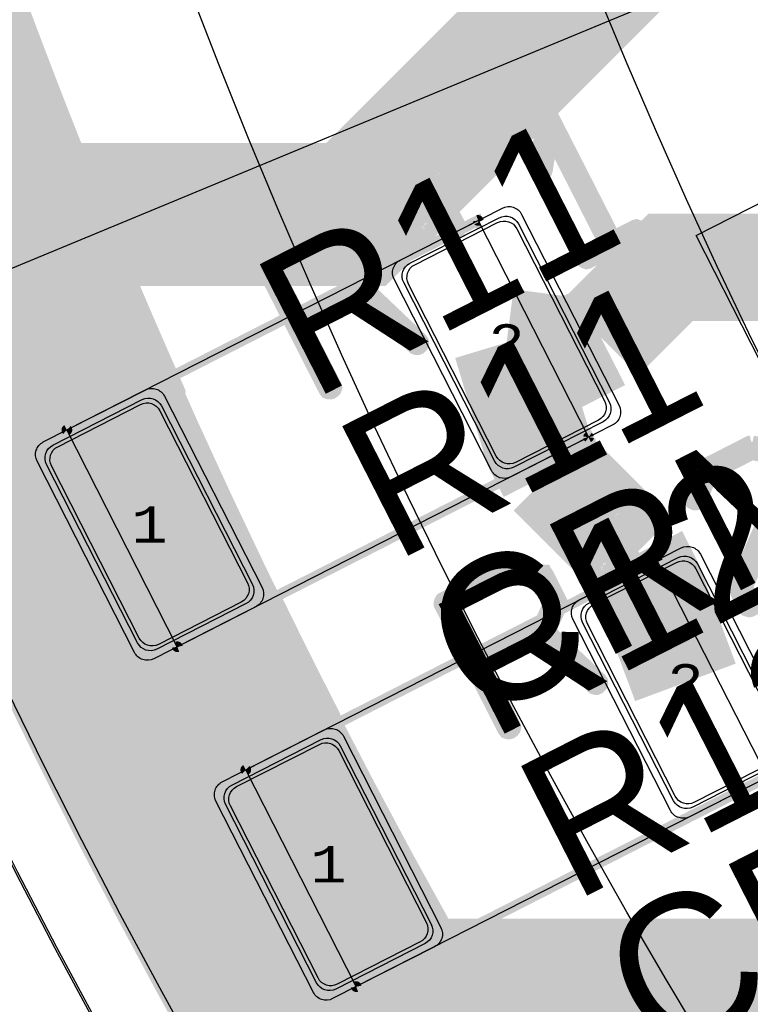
# Model space of a CAD drawing. Extents: x -125 to 125, y -186 to 125.
# Tile 15 of 112: x -87 to -77, y -46 to -32. Entities that reach past the tile are written whole.
import ezdxf
from ezdxf.enums import TextEntityAlignment as Align

# ---------------------------------------------------------------- set-up
doc = ezdxf.new("R2010")
doc.units = 0
doc.header["$MEASUREMENT"] = 0
for name, color, linetype in [('ASSEMBLY_OUTLINES_BTM', 191, 'CONTINUOUS'), ('ASSEMBLY_OUTLINES_TOP', 102, 'CONTINUOUS'), ('ASSEMBLY_PART_NUMBERS_TOP', 102, 'CONTINUOUS'), ('ASSEMBLY_REF_DES_TOP', 102, 'CONTINUOUS'), ('BOARD_OUTLINE', 10, 'CONTINUOUS'), ('GENERATED_SILKSCREEN_TOP', 140, 'CONTINUOUS'), ('MANUFACTURING_OUTLINES', 10, 'CONTINUOUS'), ('PART_PADS_SMD_TOP', 150, 'CONTINUOUS'), ('PIN_NUMBERS_BTM', 8, 'CONTINUOUS'), ('PIN_NUMBERS_TOP', 8, 'CONTINUOUS'), ('PLACEMENT_OUTLINES_TOP', 130, 'CONTINUOUS'), ('PLANE_DATA_LAYER_BOTTOM', 230, 'CONTINUOUS'), ('PLANE_DATA_LAYER_TOP', 150, 'CONTINUOUS'), ('PLANE_SHAPES_LAYER_BOTTOM', 230, 'CONTINUOUS'), ('PLANE_SHAPES_LAYER_TOP', 150, 'CONTINUOUS'), ('ROUTE_BORDER', 151, 'CONTINUOUS'), ('SILKSCREEN_OUTLINES_TOP', 150, 'CONTINUOUS'), ('SILKSCREEN_REF_DES_TOP', 150, 'CONTINUOUS'), ('SOLDERMASK_PADS_TOP', 180, 'CONTINUOUS'), ('SOLDERPASTE_PADS_TOP', 180, 'CONTINUOUS'), ('TRACES_LAYER_BOTTOM', 230, 'CONTINUOUS'), ('TRACES_LAYER_TOP', 150, 'CONTINUOUS')]:
    doc.layers.add(name, color=color, linetype=linetype)
doc.styles.add('COURIER_NEW', font='cour.ttf')
doc.styles.add('VERIBEST_GERBER_0', font='txt')

msp = doc.modelspace()

# ---------------------------------------------------------------- hatches: boundary and pattern name
at = {"layer": 'PLANE_DATA_LAYER_BOTTOM'}
h = msp.add_hatch(color=256, dxfattribs=at)
h.paths.add_polyline_path([(-96.5, 0, -1), (96.5, 0, -1)], flags=0)
h.paths.add_polyline_path([(-92.5, 0, -1), (92.5, 0, -1)], flags=0)
at = {"layer": 'PLANE_DATA_LAYER_TOP'}
h = msp.add_hatch(color=256, dxfattribs=at)
h.paths.add_polyline_path([(96.500626, 0.347726, -0.000900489), (96.5, 0.000138), (96.5, -0.695031), (96.499998, -0.69558, -0.003602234), (96.479959, -2.08588, -0.003602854), (96.439883, -3.475986, -0.003602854), (96.379778, -4.86537, -0.003602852), (96.299658, -6.253743, -0.003602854), (96.199539, -7.640818, -0.003602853), (96.079443, -9.026306, -0.003602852), (95.939393, -10.409919, -0.003602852), (95.779419, -11.79137, -0.003602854), (95.599554, -13.170373, -0.003602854), (95.399836, -14.546641, -0.003602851), (95.180306, -15.919887, -0.007205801), (94.681997, -18.656178, -0.003602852), (94.403321, -20.018653, -0.003602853), (94.10504, -21.376971, -0.003602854), (93.787216, -22.73085, -0.003602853), (93.449915, -24.080008, -0.003602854), (93.093207, -25.424166, -0.003602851), (92.717167, -26.763043, -0.003602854), (92.321871, -28.096363, -0.010808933), (91.021296, -32.060211, -0.003602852), (90.549842, -33.368542, -0.0072058), (89.550621, -35.964145, -0.003602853), (89.023062, -37.250878, -0.003602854), (88.477015, -38.529875, -0.003602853), (87.912594, -39.80087, -0.003602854), (87.329916, -41.0636, -0.003602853), (86.729102, -42.317802, -0.003602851), (86.110277, -43.563215, -0.007205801), (84.81911, -46.026645, -0.003602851), (84.147037, -47.244149, -0.007205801), (82.750609, -49.649474, -0.003602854), (82.026543, -50.836794, -0.003602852), (81.285444, -52.013557, -0.003602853), (80.527463, -53.179518, -0.003602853), (79.752759, -54.334435, -0.003602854), (78.961493, -55.478069, -0.003602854), (78.153828, -56.610181, -0.003602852), (77.329934, -57.730537, -0.003602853), (76.489979, -58.838903, -0.007205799), (74.762594, -61.018751, -0.003602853), (73.875522, -62.08978, -0.003602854), (72.973107, -63.147914, -0.003602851), (72.055539, -64.192934, -0.003602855), (71.123006, -65.224624, -0.007205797), (69.213826, -67.247153, -0.003602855), (68.237576, -68.237576, -0.003602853), (67.247154, -69.213826, -0.003602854), (66.242767, -70.175703, -0.003602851), (65.224624, -71.123006, -0.003602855), (64.192934, -72.055539, -0.003602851), (63.147914, -72.973107, -0.003602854), (62.08978, -73.875522, -0.003602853), (61.018751, -74.762594, -0.007205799), (58.838903, -76.489979, -0.003602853), (57.730537, -77.329934, -0.003602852), (56.610181, -78.153828, -0.003602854), (55.478069, -78.961493, -0.003602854), (54.334435, -79.752759, -0.003602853), (53.179518, -80.527463, -0.003602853), (52.013557, -81.285444, -0.003602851), (50.836794, -82.026542, -0.003602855), (49.649474, -82.750609, -0.007205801), (47.244149, -84.147037, -0.003602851), (46.026645, -84.81911, -0.007205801), (43.563215, -86.110277, -0.003602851), (42.317802, -86.729102, -0.003602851), (41.063601, -87.329916, -0.003602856), (39.80087, -87.912594, -0.003602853), (38.529875, -88.477015, -0.003602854), (37.250878, -89.023062, -0.003602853), (35.964145, -89.550621, -0.0072058), (33.368542, -90.549842, -0.003602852), (32.060211, -91.021296, -0.010808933), (28.096363, -92.321871, -0.003602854), (26.763043, -92.717167, -0.003602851), (25.424166, -93.093207, -0.003602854), (24.080008, -93.449915, -0.003602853), (22.73085, -93.787216, -0.003602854), (21.376971, -94.10504, -0.003602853), (20.018653, -94.403321, -0.003602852), (18.656178, -94.681997, -0.007205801), (15.919887, -95.180306, -0.003602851), (14.546641, -95.399836, -0.003602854), (13.170373, -95.599554, -0.003602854), (11.79137, -95.779419, -0.003602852), (10.409919, -95.939393, -0.003602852), (9.026306, -96.079443, -0.003602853), (7.640818, -96.199539, -0.003602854), (6.253743, -96.299658, -0.003602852), (4.86537, -96.379778, -0.003602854), (3.475986, -96.439883, -0.003602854), (2.08588, -96.479959, -0.010808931), (-2.08588, -96.479959, -0.003602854), (-3.475986, -96.439883, -0.003602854), (-4.86537, -96.379778, -0.003602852), (-6.253743, -96.299658, -0.003602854), (-7.640818, -96.199539, -0.003602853), (-9.026306, -96.079443, -0.003602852), (-10.409919, -95.939393, -0.003602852), (-11.79137, -95.779419, -0.003602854), (-13.170373, -95.599554, -0.003602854), (-14.546641, -95.399836, -0.003602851), (-15.919887, -95.180306, -0.007205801), (-18.656178, -94.681997, -0.003602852), (-20.018653, -94.403321, -0.003602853), (-21.376971, -94.10504, -0.003602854), (-22.73085, -93.787216, -0.003602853), (-24.080008, -93.449915, -0.003602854), (-25.424166, -93.093207, -0.003602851), (-26.763043, -92.717167, -0.003602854), (-28.096363, -92.321871, -0.010808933), (-32.060211, -91.021296, -0.003602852), (-33.368542, -90.549842, -0.0072058), (-35.964145, -89.550621, -0.003602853), (-37.250878, -89.023062, -0.003602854), (-38.529875, -88.477015, -0.003602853), (-39.80087, -87.912594, -0.003602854), (-41.0636, -87.329916, -0.003602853), (-42.317802, -86.729102, -0.003602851), (-43.563215, -86.110277, -0.007205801), (-46.026645, -84.81911, -0.003602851), (-47.244149, -84.147037, -0.007205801), (-49.649474, -82.750609, -0.003602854), (-50.836794, -82.026543, -0.003602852), (-52.013557, -81.285444, -0.003602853), (-53.179518, -80.527463, -0.003602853), (-54.334435, -79.752759, -0.003602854), (-55.478069, -78.961493, -0.003602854), (-56.610181, -78.153828, -0.003602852), (-57.730537, -77.329934, -0.003602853), (-58.838903, -76.489979, -0.007205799), (-61.018751, -74.762594, -0.003602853), (-62.08978, -73.875522, -0.003602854), (-63.147914, -72.973107, -0.003602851), (-64.192934, -72.055539, -0.003602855), (-65.224624, -71.123006, -0.007205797), (-67.247153, -69.213826, -0.003602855), (-68.237576, -68.237576, -0.003602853), (-69.213826, -67.247154, -0.003602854), (-70.175703, -66.242767, -0.003602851), (-71.123006, -65.224624, -0.003602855), (-72.055539, -64.192934, -0.003602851), (-72.973107, -63.147914, -0.003602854), (-73.875522, -62.08978, -0.003602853), (-74.762594, -61.018751, -0.007205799), (-76.489979, -58.838903, -0.003602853), (-77.329934, -57.730537, -0.003602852), (-78.153828, -56.610181, -0.003602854), (-78.961493, -55.478069, -0.003602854), (-79.752759, -54.334435, -0.003602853), (-80.527463, -53.179518, -0.003602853), (-81.285444, -52.013557, -0.003602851), (-82.026542, -50.836794, -0.003602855), (-82.750609, -49.649474, -0.007205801), (-84.147037, -47.244149, -0.003602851), (-84.81911, -46.026645, -0.007205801), (-86.110277, -43.563215, -0.003602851), (-86.729102, -42.317802, -0.003602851), (-87.329916, -41.063601, -0.003602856), (-87.912594, -39.80087, -0.003602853), (-88.477015, -38.529875, -0.003602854), (-89.023062, -37.250878, -0.003602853), (-89.550621, -35.964145, -0.0072058), (-90.549842, -33.368542, -0.003602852), (-91.021296, -32.060211, -0.010808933), (-92.321871, -28.096363, -0.003602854), (-92.717167, -26.763043, -0.003602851), (-93.093207, -25.424166, -0.003602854), (-93.449915, -24.080008, -0.003602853), (-93.787216, -22.73085, -0.003602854), (-94.10504, -21.376971, -0.003602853), (-94.403321, -20.018653, -0.003602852), (-94.681997, -18.656178, -0.007205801), (-95.180306, -15.919887, -0.003602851), (-95.399836, -14.546641, -0.003602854), (-95.599554, -13.170373, -0.003602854), (-95.779419, -11.79137, -0.003602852), (-95.939393, -10.409919, -0.003602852), (-96.079443, -9.026306, -0.003602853), (-96.199539, -7.640818, -0.003602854), (-96.299658, -6.253743, -0.003602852), (-96.379778, -4.86537, -0.003602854), (-96.439883, -3.475986, -0.003602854), (-96.479959, -2.08588, -0.003602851), (-96.5, -0.695342, -0.001801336), (-96.502505, -0.000033), (-96.502505, 0.000033, -0.001801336), (-96.5, 0.695342, -0.003602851), (-96.479959, 2.08588, -0.003602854), (-96.439883, 3.475986, -0.003602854), (-96.379778, 4.86537, -0.003602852), (-96.299658, 6.253743, -0.003602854), (-96.199539, 7.640818, -0.003602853), (-96.079443, 9.026306, -0.003602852), (-95.939393, 10.409919, -0.003602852), (-95.779419, 11.79137, -0.003602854), (-95.599554, 13.170373, -0.003602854), (-95.399836, 14.546641, -0.003602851), (-95.180306, 15.919887, -0.007205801), (-94.681997, 18.656178, -0.003016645), (-94.45, 19.797247, -0.0005862), (-94.403321, 20.018653, -0.003602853), (-94.10504, 21.376971, -0.003602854), (-93.787216, 22.73085, -0.003602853), (-93.449915, 24.080008, -0.003602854), (-93.093207, 25.424166, -0.003602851), (-92.717167, 26.763043, -0.003602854), (-92.321871, 28.096363, -0.010808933), (-91.021296, 32.060211, -0.003602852), (-90.549842, 33.368542, -0.003602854), (-90.059583, 34.669944, -0.000659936), (-89.967752, 34.907551, -0.002942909), (-89.550621, 35.964145, -0.003602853), (-89.023062, 37.250878, -0.003602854), (-88.477015, 38.529875, -0.003602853), (-87.912594, 39.80087, -0.003602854), (-87.329916, 41.0636, -0.003602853), (-86.729102, 42.317802, -0.003602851), (-86.110277, 43.563215, -0.007205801), (-84.81911, 46.026645, -0.003602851), (-84.147037, 47.244149, -0.007205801), (-82.750609, 49.649474, -0.003602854), (-82.026543, 50.836794, -0.003602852), (-81.285444, 52.013557, -0.003602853), (-80.527463, 53.179518, -0.003602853), (-79.752759, 54.334435, -0.003602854), (-78.961493, 55.478069, -0.003602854), (-78.153828, 56.610181, -0.003602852), (-77.329934, 57.730537, -0.003602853), (-76.489979, 58.838903, -0.007205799), (-74.762594, 61.018751, -0.003602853), (-73.875522, 62.08978, -0.003602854), (-72.973107, 63.147914, -0.003602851), (-72.055539, 64.192934, -0.003602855), (-71.123006, 65.224624, -0.007205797), (-69.213826, 67.247153, -0.003602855), (-68.237576, 68.237576, -0.003602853), (-67.247154, 69.213826, -0.003602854), (-66.242767, 70.175703, -0.003602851), (-65.224624, 71.123006, -0.003602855), (-64.192934, 72.055539, -0.003602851), (-63.147914, 72.973107, -0.003602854), (-62.08978, 73.875522, -0.003602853), (-61.018751, 74.762594, -0.007205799), (-58.838903, 76.489979, -0.003602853), (-57.730537, 77.329934, -0.003602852), (-56.610181, 78.153828, -0.003602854), (-55.478069, 78.961493, -0.003602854), (-54.334435, 79.752759, -0.003602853), (-53.179518, 80.527463, -0.003602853), (-52.013557, 81.285444, -0.003602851), (-50.836794, 82.026542, -0.003602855), (-49.649474, 82.750609, -0.007205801), (-47.244149, 84.147037, -0.003602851), (-46.026645, 84.81911, -0.007205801), (-43.563215, 86.110277, -0.003602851), (-42.317802, 86.729102, -0.003602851), (-41.063601, 87.329916, -0.003602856), (-39.80087, 87.912594, -0.003602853), (-38.529875, 88.477015, -0.003602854), (-37.250878, 89.023062, -0.003602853), (-35.964145, 89.550621, -0.0072058), (-33.368542, 90.549842, -0.003602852), (-32.060211, 91.021296, -0.010808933), (-28.096363, 92.321871, -0.003602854), (-26.763043, 92.717167, -0.003602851), (-25.424166, 93.093207, -0.003602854), (-24.080008, 93.449915, -0.003602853), (-22.73085, 93.787216, -0.003602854), (-21.376971, 94.10504, -0.003602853), (-20.018653, 94.403321, -0.003602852), (-18.656178, 94.681997, -0.007205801), (-15.919887, 95.180306, -0.003602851), (-14.546641, 95.399836, -0.003602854), (-13.170373, 95.599554, -0.003602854), (-11.79137, 95.779419, -0.003602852), (-10.409919, 95.939393, -0.003602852), (-9.026306, 96.079443, -0.003602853), (-7.640818, 96.199539, -0.003602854), (-6.253743, 96.299658, -0.003602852), (-4.86537, 96.379778, -0.003602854), (-3.475986, 96.439883, -0.003602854), (-2.08588, 96.479959, -0.010808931), (2.08588, 96.479959, -0.003602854), (3.475986, 96.439883, -0.003602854), (4.86537, 96.379778, -0.003602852), (6.253743, 96.299658, -0.003602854), (7.640818, 96.199539, -0.003602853), (9.026306, 96.079443, -0.003602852), (10.409919, 95.939393, -0.003602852), (11.79137, 95.779419, -0.003602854), (13.170373, 95.599554, -0.003602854), (14.546641, 95.399836, -0.003602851), (15.919887, 95.180306, -0.007205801), (18.656178, 94.681997, -0.003602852), (20.018653, 94.403321, -0.003602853), (21.376971, 94.10504, -0.003602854), (22.73085, 93.787216, -0.003602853), (24.080008, 93.449915, -0.003602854), (25.424166, 93.093207, -0.003602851), (26.763043, 92.717167, -0.003602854), (28.096363, 92.321871, -0.010808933), (32.060211, 91.021296, -0.003602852), (33.368542, 90.549842, -0.0072058), (35.964145, 89.550621, -0.003602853), (37.250878, 89.023062, -0.003602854), (38.529875, 88.477015, -0.003602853), (39.80087, 87.912594, -0.003602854), (41.0636, 87.329916, -0.003602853), (42.317802, 86.729102, -0.003602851), (43.563215, 86.110277, -0.007205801), (46.026645, 84.81911, -0.003602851), (47.244149, 84.147037, -0.007205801), (49.649474, 82.750609, -0.003602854), (50.836794, 82.026543, -0.003602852), (52.013557, 81.285444, -0.003602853), (53.179518, 80.527463, -0.003602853), (54.334435, 79.752759, -0.003602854), (55.478069, 78.961493, -0.003602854), (56.610181, 78.153828, -0.003602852), (57.730537, 77.329934, -0.003602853), (58.838903, 76.489979, -0.007205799), (61.018751, 74.762594, -0.003602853), (62.08978, 73.875522, -0.003602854), (63.147914, 72.973107, -0.003602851), (64.192934, 72.055539, -0.003602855), (65.224624, 71.123006, -0.007205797), (67.247153, 69.213826, -0.003602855), (68.237576, 68.237576, -0.003602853), (69.213826, 67.247154, -0.003602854), (70.175703, 66.242767, -0.003602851), (71.123006, 65.224624, -0.003602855), (72.055539, 64.192934, -0.003602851), (72.973107, 63.147914, -0.003602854), (73.875522, 62.08978, -0.003602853), (74.762594, 61.018751, -0.007205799), (76.489979, 58.838903, -0.003602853), (77.329934, 57.730537, -0.003602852), (78.153828, 56.610181, -0.003602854), (78.961493, 55.478069, -0.003602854), (79.752759, 54.334435, -0.003602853), (80.527463, 53.179518, -0.003602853), (81.285444, 52.013557, -0.003602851), (82.026542, 50.836794, -0.003602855), (82.750609, 49.649474, -0.007205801), (84.147037, 47.244149, -0.003602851), (84.81911, 46.026645, -0.007205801), (86.110277, 43.563215, -0.003602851), (86.729102, 42.317802, -0.003602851), (87.329916, 41.063601, -0.003602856), (87.912594, 39.80087, -0.003602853), (88.477015, 38.529875, -0.003602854), (89.023062, 37.250878, -0.003602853), (89.550621, 35.964145, -0.0072058), (90.549842, 33.368542, -0.003602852), (91.021296, 32.060211, -0.010808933), (92.321871, 28.096363, -0.003602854), (92.717167, 26.763043, -0.003602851), (93.093207, 25.424166, -0.003602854), (93.449915, 24.080008, -0.003602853), (93.787216, 22.73085, -0.003602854), (94.10504, 21.376971, -0.003602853), (94.403321, 20.018653, -0.003602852), (94.681997, 18.656178, -0.007205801), (95.180306, 15.919887, -0.003602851), (95.399836, 14.546641, -0.003602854), (95.599554, 13.170373, -0.003602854), (95.779419, 11.79137, -0.003602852), (95.939393, 10.409919, -0.003602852), (96.079443, 9.026306, -0.003602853), (96.199539, 7.640818, -0.003602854), (96.299658, 6.253743, -0.003602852), (96.379778, 4.86537, -0.003602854), (96.439883, 3.475986, -0.003602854), (96.479959, 2.08588, -0.003602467), (96.499999, 0.69549), (96.500001, 0.695215, -0.000899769), (96.500626, 0.347904)], flags=0)
h.paths.add_polyline_path([(-92.6, -13.6, 0.414213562), (-92.15, -13.15), (-92.15, -10.35, 0.414213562), (-92.6, -9.9), (-94, -9.9, 0.414213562), (-94.45, -10.35), (-94.45, -13.15, 0.414213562), (-94, -13.6)], flags=0)
h.paths.add_polyline_path([(-86.821663, 32.379905, 0.087486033), (-86.794526, 32.533811), (-86.794526, 32.533813, 0.31569986), (-87.091234, 32.956899, -0.00036525), (-87.091339, 32.956936), (-88.405466, 33.435239, -0.000364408), (-88.40557, 33.435278, 0.414642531), (-88.982958, 33.166547), (-89.940615, 30.535407, 0.087486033), (-89.967752, 30.381501), (-89.967752, 30.381499, 0.31569986), (-89.671044, 29.958413, -0.00036525), (-89.670939, 29.958376), (-88.356812, 29.480073, -0.000364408), (-88.356708, 29.480034, 0.414642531), (-87.77932, 29.748765)], flags=0)
h.paths.add_polyline_path([(89.940616, -30.535408, 0.087486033), (89.967753, -30.381502), (89.967753, -30.3815, 0.31569986), (89.671045, -29.958414, -0.00036525), (89.67094, -29.958377), (88.356813, -29.480074, -0.000364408), (88.356709, -29.480035, 0.414642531), (87.779321, -29.748766), (86.821664, -32.379906, 0.087486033), (86.794527, -32.533812), (86.794527, -32.533814, 0.31569986), (87.091235, -32.9569, -0.00036525), (87.09134, -32.956937), (88.405467, -33.43524, -0.000364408), (88.405571, -33.435279, 0.414642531), (88.982959, -33.166548)], flags=0)
h.paths.add_polyline_path([(91.940615, -24.535408, 0.087486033), (91.967752, -24.381502), (91.967752, -24.3815, 0.31569986), (91.671044, -23.958414, -0.00036525), (91.670939, -23.958377), (90.356812, -23.480074, -0.000364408), (90.356708, -23.480035, 0.414642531), (89.77932, -23.748766), (88.821663, -26.379906, 0.087486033), (88.794526, -26.533812), (88.794526, -26.533814, 0.31569986), (89.091234, -26.9569, -0.00036525), (89.091339, -26.956937), (90.405466, -27.43524, -0.000364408), (90.40557, -27.435279, 0.414642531), (90.982958, -27.166548)], flags=0)
h.paths.add_polyline_path([(93.896668, 6.211975, 0.389682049), (94.308699, 6.66037), (94.308699, 6.660374, 0.021817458), (94.306987, 6.69959), (94.062951, 9.488936, 0.414555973), (93.574922, 9.897961, -0.000289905), (93.574834, 9.897953), (92.182234, 9.776115, -0.000694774), (92.182023, 9.776097, 0.059596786), (92.077335, 9.75449, -0.479061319), (91.977409, 9.818672, 0.001187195), (91.929745, 10.25534, -0.42369729), (91.999473, 10.339751, 0.002394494), (92.003768, 10.340111, -0.000289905), (92.003856, 10.340119), (93.396456, 10.461957, -0.000698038), (93.396668, 10.461975, 0.389682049), (93.808699, 10.91037), (93.808699, 10.910374, 0.021817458), (93.806987, 10.94959), (93.562951, 13.738936, 0.414555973), (93.074922, 14.147961, -0.000289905), (93.074834, 14.147953), (91.682234, 14.026115, -0.000694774), (91.682023, 14.026097, 0.085480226), (91.534215, 13.987564, -0.496668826), (91.427441, 14.045397, 0.068971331), (84.160859, 38.382286, -0.731355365), (84.268524, 38.47976, 0.246006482), (84.685649, 38.461089, -0.000344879), (84.685744, 38.461134), (85.953561, 39.052325, -0.000187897), (85.953613, 39.052349, 0.291678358), (86.213743, 39.460331), (86.213743, 39.460333, 0.109516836), (86.171582, 39.65051), (84.988251, 42.188173, 0.414616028), (84.389675, 42.405573, -0.000344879), (84.38958, 42.405528), (83.121763, 41.814337, -0.000187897), (83.121711, 41.814313, 0.277257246), (82.862222, 41.430334, -0.76979473), (82.717988, 41.400294, 0.005566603), (81.775733, 43.231693, -0.122176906), (81.766899, 43.267306), (81.766899, 43.267307, -0.27753138), (81.807377, 43.334615), (81.814245, 43.33826, -0.347234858), (81.90716, 43.321305, 0.33322508), (82.435649, 43.211089, -0.000344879), (82.435744, 43.211134), (83.703561, 43.802325, -0.000187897), (83.703613, 43.802349, 0.291678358), (83.963743, 44.210331), (83.963743, 44.210333, 0.109516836), (83.921582, 44.40051), (82.738251, 46.938173, 0.414616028), (82.139675, 47.155573, -0.000344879), (82.13958, 47.155528), (80.871763, 46.564337, -0.000187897), (80.871711, 46.564313, 0.291678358), (80.611581, 46.156331), (80.611581, 46.156328, 0.109516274), (80.653742, 45.966152), (81.772211, 43.567586, -0.109514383), (81.77935, 43.535383, -0.277523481), (81.738874, 43.468076), (81.737054, 43.46711, -0.413739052), (81.634081, 43.498584, 0.090205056), (61.088322, 69.458382, -0.215604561), (61.062446, 69.5156), (61.062446, 69.515601, -0.592706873), (61.179725, 69.57978, 0.377286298), (61.767346, 69.669906, -0.000265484), (61.767398, 69.669968), (62.666431, 70.741394, -0.000377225), (62.666505, 70.741482, 0.414652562), (62.611475, 71.375972), (60.466551, 73.175778, 0.414528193), (59.832266, 73.119944, -0.000265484), (59.832214, 73.119882), (58.933181, 72.048456, -0.000377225), (58.933107, 72.048368, 0.326289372), (58.896596, 71.518817, -0.141418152), (58.908314, 71.478215), (58.908314, 71.478214, -0.633744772), (58.783689, 71.41938, 0.006308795), (56.962908, 72.879882, -0.651982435), (56.997159, 73.015058, 0.178521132), (57.267345, 73.169905, -0.000265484), (57.267397, 73.169967), (58.16643, 74.241393, -0.000377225), (58.166504, 74.241481, 0.414652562), (58.111474, 74.875971), (55.96655, 76.675777, 0.414528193), (55.332265, 76.619943, -0.000265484), (55.332213, 76.619881), (54.43318, 75.548455, -0.000377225), (54.433106, 75.548367, 0.356169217), (54.424394, 74.979502, -0.871535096), (54.319872, 74.870565, 0.062704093), (34.065925, 85.998621, -0.590641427), (34.049071, 86.131019, 0.148919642), (34.206673, 86.340617), (34.685501, 87.656187, 0.41421434), (34.416549, 88.232957), (31.785409, 89.190613, 0.414212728), (31.208639, 88.921661), (30.729811, 87.606091, 0.131738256), (30.709535, 87.373891, -0.043742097), (30.710697, 87.360634, -0.51682272), (30.609282, 87.288727, 0.006376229), (28.373307, 88.04093, -0.568880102), (28.344132, 88.16864, 0.115710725), (28.456673, 88.340617), (28.935501, 89.656187, 0.41421434), (28.666549, 90.232957), (26.035409, 91.190613, 0.414212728), (25.458639, 90.921661), (24.979811, 89.606091, 0.249112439), (25.0384, 89.187975, -0.158172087), (25.052916, 89.143237), (25.052916, 89.143236, -0.496686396), (24.956158, 89.069862, 0.085386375), (-6.242478, 92.289119, -0.552856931), (-6.318333, 92.393537, 0.140228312), (-6.292841, 92.639764, -0.000236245), (-6.292853, 92.639835), (-6.535874, 94.018077, 0.414215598), (-7.057181, 94.3831), (-9.814643, 93.896885, 0.363969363), (-10.1865, 93.453722), (-10.1865, 93.453721, 0.043896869), (-10.179589, 93.375162, -0.000236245), (-10.179577, 93.375091), (-9.945144, 92.045556, -0.433709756), (-10.011938, 91.956572, 0.001904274), (-10.712082, 91.877643, -0.448630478), (-10.797106, 91.95333), (-10.797106, 91.953332, -0.051655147), (-10.795488, 91.968951, 0.051663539), (-10.78593, 92.061204), (-10.78593, 92.061205, 0.043896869), (-10.792841, 92.139764, -0.000236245), (-10.792853, 92.139835), (-11.035874, 93.518077, 0.414215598), (-11.557181, 93.8831), (-14.314643, 93.396885, 0.363969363), (-14.6865, 92.953722), (-14.6865, 92.953721, 0.043896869), (-14.679589, 92.875162, -0.000236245), (-14.679577, 92.875091), (-14.436555, 91.496848, 0.024401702), (-14.426834, 91.454041, -0.448265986), (-14.488295, 91.358302, 0.067685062), (-38.359133, 84.171414, -0.742525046), (-38.455439, 84.280996, 0.14000172), (-38.387564, 84.518652), (-38.387564, 84.518654, 0.131651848), (-38.447852, 84.743653), (-39.147852, 85.956089, 0.414214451), (-39.762564, 86.120801), (-42.187436, 84.720801, 0.267949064), (-42.412436, 84.33109), (-42.412436, 84.331088, 0.131651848), (-42.352148, 84.106089), (-41.652148, 82.893653, 0.093511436), (-41.543372, 82.76712, -0.546760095), (-41.55671, 82.639517, 0.006064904), (-43.549064, 81.607162, -0.470943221), (-43.657725, 81.651837, 0.055841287), (-43.697853, 81.743653), (-44.397853, 82.956089, 0.414214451), (-45.012565, 83.120801), (-47.437437, 81.720801, 0.267949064), (-47.662437, 81.33109), (-47.662437, 81.331088, 0.131651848), (-47.602149, 81.106089), (-46.902149, 79.893653, 0.032310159), (-46.869913, 79.845319, -0.450160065), (-46.891817, 79.733352, 0.08430046), (-70.583138, 59.785204, -0.698483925), (-70.717483, 59.834454), (-70.717483, 59.834457, -0.007997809), (-70.717444, 59.836895, 0.00800932), (-70.717213, 59.851309), (-70.717213, 59.851325, 0.24469719), (-70.909102, 60.219942), (-72.055918, 61.022949, 0.414210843), (-72.682643, 60.91244), (-74.288657, 58.618815, 0.153915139), (-74.370039, 58.360705), (-74.370039, 58.360703, 0.24469719), (-74.17815, 57.992086), (-73.031334, 57.189079, 0.087677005), (-72.889368, 57.122944, -0.339663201), (-72.832834, 57.049326), (-72.832834, 57.049325, -0.167529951), (-72.849022, 57.002368, 0.004766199), (-73.922448, 55.603252, -0.512778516), (-74.046173, 55.605942, 0.089867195), (-74.159102, 55.719942), (-75.305918, 56.522949, 0.414210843), (-75.932643, 56.41244), (-77.538657, 54.118815, 0.153915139), (-77.620039, 53.860705), (-77.620039, 53.860703, 0.24469719), (-77.42815, 53.492086), (-76.281334, 52.689079, 0.064126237), (-76.179518, 52.635712, -0.313747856), (-76.129783, 52.564255), (-76.129783, 52.564254, -0.15210982), (-76.143257, 52.520989, 0.076351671), (-88.395677, 27.248013, -0.860655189), (-88.544696, 27.270459), (-88.544696, 27.270478, -0.006273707), (-88.544672, 27.27239, 0.006336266), (-88.544527, 27.283794), (-88.544527, 27.283813, 0.31569986), (-88.841235, 27.706899, -0.00036525), (-88.84134, 27.706936), (-90.155467, 28.185239, -0.000364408), (-90.155571, 28.185278, 0.414642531), (-90.732959, 27.916547), (-91.690616, 25.285407, 0.087486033), (-91.717753, 25.131501), (-91.717753, 25.131499, 0.31569986), (-91.421045, 24.708413, -0.00036525), (-91.42094, 24.708376), (-90.106813, 24.230073, -0.000364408), (-90.106709, 24.230034, 0.414642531), (-89.529321, 24.498765), (-88.6911, 26.801758, -0.83910535), (-88.543295, 26.775697), (-88.543295, 26.775696, -0.073486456), (-88.546552, 26.753657, 0.073487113), (-92.5, 0.000001), (-92.5, -0.000008, 0.013092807), (-92.373191, -4.841856, -0.013063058), (-92.373087, -4.845836), (-92.373087, -4.845845, -0.502092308), (-92.471112, -4.918853, 0.072749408), (-92.6, -4.9), (-94, -4.9, 0.414213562), (-94.45, -5.35), (-94.45, -8.15, 0.414213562), (-94, -8.6), (-92.6, -8.6, 0.229271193), (-92.247083, -8.429193, -0.677052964), (-92.111442, -8.469493, 0.082019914), (-84.496994, -37.636525, -0.105143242), (-84.490401, -37.667529), (-84.490401, -37.66753, -0.745103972), (-84.630333, -37.709299, 0.382657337), (-85.210995, -37.555017), (-86.458406, -38.190605, 0.414213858), (-86.655062, -38.795854), (-85.38389, -41.29067, 0.414212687), (-84.778643, -41.487329), (-83.531232, -40.851741, 0.228402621), (-83.29462, -40.540786, -0.716477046), (-83.15146, -40.522644, 0.004932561), (-82.335813, -42.155236, -0.118851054), (-82.32744, -42.189963, -0.473202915), (-82.418564, -42.264687, 0.168664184), (-82.710994, -42.305018), (-83.958405, -42.940606, 0.414213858), (-84.155061, -43.545855), (-82.883889, -46.040671, 0.414212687), (-82.278642, -46.23733), (-81.031231, -45.601742, 0.220282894), (-80.797612, -45.304376, -0.683310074), (-80.657014, -45.284612, 0.087546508), (-60.288444, -70.153784, -0.218604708), (-60.261909, -70.211575), (-60.261909, -70.211576, -0.577436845), (-60.376226, -70.277557, 0.38895059), (-60.969942, -70.409102), (-61.772948, -71.555915, 0.153915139), (-61.85433, -71.814025, 0.244698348), (-61.662439, -72.182644), (-59.368815, -73.788657, 0.414214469), (-58.742086, -73.67815), (-57.93908, -72.531337, 0.127386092), (-57.860132, -72.319966, -0.592937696), (-57.736781, -72.268347, 0.003607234), (-56.688056, -73.093872, -0.23180665), (-56.658555, -73.154085), (-56.658555, -73.154086, -0.481263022), (-56.751636, -73.228393, 0.30477079), (-57.219942, -73.409102), (-58.022948, -74.555915, 0.153915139), (-58.10433, -74.814025, 0.244698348), (-57.912439, -75.182644), (-55.618815, -76.788657, 0.414214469), (-54.992086, -76.67815), (-54.18908, -75.531337, 0.207575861), (-54.11738, -75.180384, -0.051991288), (-54.119019, -75.164665), (-54.119019, -75.164663, -0.611098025), (-53.998336, -75.102795, 0.064817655), (-32.97034, -86.424572, -0.452207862), (-32.930353, -86.53179, 0.035849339), (-32.956674, -86.590616), (-33.435502, -87.906186, 0.41421434), (-33.16655, -88.482956), (-30.53541, -89.440612, 0.414212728), (-29.95864, -89.17166), (-29.479812, -87.85609, 0.045747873), (-29.458874, -87.776628, -0.460918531), (-29.359538, -87.716974, 0.003943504), (-27.972301, -88.169158, -0.472181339), (-27.928509, -88.278389, 0.03800214), (-27.956674, -88.340617), (-28.435502, -89.656187, 0.41421434), (-28.16655, -90.232957), (-25.53541, -91.190613, 0.414212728), (-24.95864, -90.921661), (-24.479812, -89.606091, 0.160295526), (-24.471042, -89.324924, -0.587338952), (-24.377871, -89.229869, 0.083819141), (6.266683, -92.287478, -0.434212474), (6.348045, -92.363503), (6.348045, -92.363505, -0.048084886), (6.346642, -92.37806, 0.048091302), (6.338354, -92.464026), (6.338354, -92.464029, 0.021817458), (6.340066, -92.503245), (6.462031, -93.897305, -0.000293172), (6.462039, -93.897394, 0.414556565), (6.949592, -94.306987), (9.738938, -94.062951, 0.388878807), (10.149718, -93.614663), (10.149718, -93.614661, 0.021817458), (10.148006, -93.575445), (10.026041, -92.181385, -0.000293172), (10.026033, -92.181296, 0.072391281), (9.996403, -92.055103, -0.494517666), (10.059017, -91.951434, 0.005370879), (12.031965, -91.714131, -0.452957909), (12.118077, -91.789684, -0.08462704), (12.113773, -91.814931, 0.084628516), (12.088355, -91.964028), (12.088355, -91.964029, 0.021817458), (12.090067, -92.003245), (12.212032, -93.397305, -0.000293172), (12.21204, -93.397394, 0.414556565), (12.699593, -93.806987), (15.488939, -93.562951, 0.388878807), (15.899719, -93.114663), (15.899719, -93.114661, 0.021817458), (15.898007, -93.075445), (15.776042, -91.681385, -0.000293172), (15.776034, -91.681296, 0.253230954), (15.540527, -91.3235, -0.71386987), (15.563745, -91.181247, 0.06527067), (38.541526, -84.088054, -0.546488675), (38.649476, -84.157324, -0.053346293), (38.647751, -84.173446, 0.053346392), (38.637564, -84.268654), (38.637564, -84.268655, 0.131651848), (38.697852, -84.493654), (39.397852, -85.70609, 0.414214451), (40.012564, -85.870802), (42.437436, -84.470802, 0.267949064), (42.662436, -84.081091), (42.662436, -84.081089, 0.131651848), (42.602148, -83.85609), (41.902148, -82.643654, 0.037946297), (41.863667, -82.587341, -0.170449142), (41.846942, -82.539705, -0.282375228), (41.888635, -82.471766, 0.006553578), (44.035906, -81.345492, -0.637481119), (44.146815, -81.427875, 0.050823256), (44.137564, -81.518651), (44.137564, -81.518654, 0.131651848), (44.197852, -81.743653), (44.897852, -82.956089, 0.414214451), (45.512564, -83.120801), (47.937436, -81.720801, 0.267949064), (48.162436, -81.33109), (48.162436, -81.331088, 0.131651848), (48.102148, -81.106089), (47.402148, -79.893653, 0.165518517), (47.183968, -79.702627, -0.618397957), (47.174153, -79.566634, 0.081498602), (70.127567, -60.318938, -0.734279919), (70.261139, -60.376403, 0.025555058), (70.258791, -60.422313), (70.258791, -60.422318, 0.221999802), (70.419938, -60.767374, -0.000291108), (70.420006, -60.767431), (71.491367, -61.666409, -0.000393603), (71.491459, -61.666486, 0.414672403), (72.125973, -61.611475), (73.925779, -59.46655, 0.176326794), (74.031059, -59.177296), (74.031059, -59.177294, 0.221999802), (73.869912, -58.832238, -0.000291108), (73.869844, -58.832181), (72.798483, -57.933203, -0.000393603), (72.798391, -57.933126, 0.268072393), (72.355156, -57.85436, -0.520217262), (72.252973, -57.782727, -0.170124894), (72.269638, -57.735166, 0.005995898), (73.633402, -55.985464, -0.641794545), (73.768599, -56.015761, 0.167709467), (73.919937, -56.267373, -0.000291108), (73.920005, -56.26743), (74.991366, -57.166408, -0.000393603), (74.991458, -57.166485, 0.414672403), (75.625972, -57.111474), (77.425778, -54.966549, 0.176326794), (77.531058, -54.677295), (77.531058, -54.677293, 0.221999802), (77.369911, -54.332237, -0.000291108), (77.369843, -54.33218), (76.298482, -53.433202, -0.000393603), (76.29839, -53.433125, 0.414672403), (75.663876, -53.488136), (75.597031, -53.567799, -0.959956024), (75.476482, -53.474767, 0.155332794), (92.5, 0), (92.5, 0.000005, 0.016266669), (92.304296, 6.013897, -0.016255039), (92.304135, 6.018848), (92.304135, 6.018851, -0.461807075), (92.392454, 6.094081, 0.062118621), (92.503767, 6.090111, -0.000293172), (92.503856, 6.090119), (93.896456, 6.211957, -0.000698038)], flags=0)
for points in [[(-85.006701, -37.95597), (-84.844097, -37.455525)], [(-86.25411, -38.591557), (-86.754556, -38.428952)], [(-83.735527, -40.450789), (-83.316962, -40.769675)], [(-84.982936, -41.086376), (-85.145541, -41.586821)], [(-82.5067, -42.705971), (-82.589599, -42.186343)], [(-83.754109, -43.341558), (-84.254555, -43.178953)], [(-81.235526, -45.20079), (-80.820782, -45.52463)], [(-82.482935, -45.836377), (-82.64554, -46.336822)]]:
    msp.add_hatch(color=256, dxfattribs=at).paths.add_polyline_path(points, is_closed=False, flags=0)
at = {"layer": 'PLANE_SHAPES_LAYER_BOTTOM'}
h = msp.add_hatch(color=256, dxfattribs=at)
h.paths.add_polyline_path([(-96.5, 0, -1), (96.5, 0, -1)], flags=0)
h.paths.add_polyline_path([(-92.5, 0, -1), (92.5, 0, -1)], flags=0)
at = {"layer": 'PLANE_SHAPES_LAYER_TOP'}
h = msp.add_hatch(color=256, dxfattribs=at)
h.paths.add_polyline_path([(-96.56345, 0, -1), (96.56345, 0, -1)], flags=0)
h.paths.add_polyline_path([(-92.5, 0, -1), (92.5, 0, -1)], flags=0)

# ---------------------------------------------------------------- linework, layer by layer
at = {"layer": 'ASSEMBLY_OUTLINES_BTM'}
msp.add_lwpolyline([(-72.998057, -44.035826), (-77.356366, -35.482163), (-65.951483, -29.671084), (-61.593174, -38.224747)], close=True, dxfattribs=at)
at = {"layer": 'ASSEMBLY_OUTLINES_TOP'}
msp.add_lwpolyline([(-92.5, -38.25), (92.275907, 38.286686)], dxfattribs=at)
for points in [[(-86.149735, -38.201679), (-80.402744, -35.27344), (-78.859175, -38.302862), (-84.606167, -41.231101)], [(-83.649734, -42.951678), (-77.902742, -40.02344), (-76.359175, -43.052862), (-82.106167, -45.981101)]]:
    msp.add_lwpolyline(points, close=True, dxfattribs=at)
for radius in [125, 90.284619, 85]:
    msp.add_circle((0, 0), radius, dxfattribs=at)
at = {"layer": 'BOARD_OUTLINE'}
msp.add_circle((0, 0), 97.5, dxfattribs=at)
at = {"layer": 'GENERATED_SILKSCREEN_TOP', "const_width": 0.254}
for points in [[(-78.910197, -35.748762), (-78.922389, -35.758922), (-78.926453, -35.771114), (-78.926453, -35.78737), (-78.920357, -35.801594), (-78.912229, -35.813786), (-78.900037, -35.823946), (-78.893941, -35.825978), (-78.887845, -35.82801), (-78.879717, -35.825978), (-78.873621, -35.823946), (-78.166485, -35.464282), (-78.154293, -35.454122), (-78.150229, -35.439898), (-78.150229, -35.425674), (-78.154293, -35.41145), (-78.162421, -35.399258), (-78.176645, -35.389098), (-78.188837, -35.385034), (-78.205093, -35.389098), (-78.522085, -35.551658), (-79.389749, -33.850874), (-79.397877, -33.840714), (-79.406005, -33.834618), (-79.418197, -33.832586), (-79.432421, -33.83665), (-79.442581, -33.840714), (-79.450709, -33.844778), (-79.456805, -33.852906), (-79.460869, -33.863066), (-79.560437, -34.53769), (-79.560437, -34.553946), (-79.554341, -34.566138), (-79.542149, -34.574266), (-79.529957, -34.580362), (-79.513701, -34.580362), (-79.499477, -34.57833), (-79.487285, -34.56817), (-79.483221, -34.553946), (-79.399909, -34.001242), (-78.593205, -35.586202), (-78.910197, -35.748762)], [(-81.779381, -35.891002), (-81.777349, -35.884906), (-81.779381, -35.874746), (-81.779381, -35.862554), (-81.783445, -35.854426), (-81.972421, -35.480538), (-81.978517, -35.47241), (-81.986645, -35.468346), (-81.988677, -35.464282), (-81.990709, -35.464282), (-81.994773, -35.46225), (-82.000869, -35.460218), (-82.433685, -35.368778), (-82.445877, -35.368778), (-82.451973, -35.37081), (-82.462133, -35.372842), (-83.374501, -35.83817), (-83.382629, -35.842234), (-83.388725, -35.84833), (-83.392789, -35.856458), (-83.394821, -35.862554), (-83.396853, -35.870682), (-83.398885, -35.87881), (-83.398885, -35.884906), (-83.394821, -35.893034), (-82.508869, -37.632426), (-82.498709, -37.644618), (-82.486517, -37.648682), (-82.470261, -37.648682), (-82.458069, -37.644618), (-82.443845, -37.634458), (-82.433685, -37.622266), (-82.429621, -37.608042), (-82.433685, -37.593818), (-82.858373, -36.760698), (-82.006965, -36.32585), (-81.281541, -37.018762), (-81.273413, -37.024858), (-81.267317, -37.02689), (-81.259189, -37.028922), (-81.251061, -37.028922), (-81.236837, -37.022826), (-81.226677, -37.012666), (-81.218549, -37.002506), (-81.214485, -36.988282), (-81.216517, -36.974058), (-81.224645, -36.961866), (-81.952101, -36.268954), (-81.779381, -35.891002)], [(-83.301349, -35.893034), (-82.433685, -35.45209), (-82.035413, -35.535402), (-81.864725, -35.872714), (-82.029317, -36.246602), (-82.896981, -36.687546), (-83.301349, -35.893034)], [(-76.181408, -38.576602), (-76.57968, -38.49329), (-77.162864, -38.789962), (-77.335584, -39.182138), (-77.345744, -39.192298), (-77.357936, -39.196362), (-77.374192, -39.196362), (-77.388416, -39.190266), (-77.400608, -39.182138), (-77.408736, -39.169946), (-77.4128, -39.16385), (-77.4128, -39.157754), (-77.410768, -39.149626), (-77.408736, -39.14353), (-77.22992, -38.739162), (-77.221792, -38.729002), (-77.21976, -38.72697), (-77.213664, -38.720874), (-76.604064, -38.409978), (-76.593904, -38.407946), (-76.58984, -38.407946), (-76.583744, -38.407946), (-76.575616, -38.405914)], [(-76.575616, -38.405914), (-76.144832, -38.499386)], [(-75.376736, -40.066058), (-76.597968, -40.68785), (-76.604064, -40.689882), (-76.612192, -40.691914), (-76.62032, -40.689882), (-76.626416, -40.685818), (-76.64064, -40.681754), (-76.6508, -40.669562), (-76.776784, -40.421658), (-76.778816, -40.419626), (-76.778816, -40.415562), (-76.778816, -40.409466), (-76.780848, -40.399306), (-76.778816, -40.39321), (-76.778816, -40.389146), (-76.776784, -40.38305), (-76.073712, -38.789962)], [(-75.988368, -38.806218), (-76.693472, -40.399306), (-76.595936, -40.592346), (-75.415344, -39.990874)], [(-79.278176, -40.639082), (-79.276144, -40.632986), (-79.278176, -40.622826), (-79.278176, -40.610634), (-79.28224, -40.602506), (-79.471216, -40.228618), (-79.477312, -40.22049), (-79.48544, -40.216426), (-79.487472, -40.212362), (-79.489504, -40.212362), (-79.493568, -40.21033), (-79.499664, -40.208298), (-79.93248, -40.116858), (-79.944672, -40.116858), (-79.950768, -40.11889), (-79.960928, -40.120922), (-80.873296, -40.58625), (-80.881424, -40.590314), (-80.88752, -40.59641), (-80.891584, -40.604538), (-80.893616, -40.610634), (-80.895648, -40.618762), (-80.89768, -40.62689), (-80.89768, -40.632986), (-80.893616, -40.641114), (-80.007664, -42.380506), (-79.997504, -42.392698), (-79.985312, -42.396762), (-79.969056, -42.396762), (-79.956864, -42.392698), (-79.94264, -42.382538), (-79.93248, -42.370346), (-79.928416, -42.356122), (-79.93248, -42.341898), (-80.357168, -41.508778), (-79.50576, -41.07393), (-78.780336, -41.766842), (-78.772208, -41.772938), (-78.766112, -41.77497), (-78.757984, -41.777002), (-78.749856, -41.777002), (-78.735632, -41.770906), (-78.725472, -41.760746), (-78.717344, -41.750586), (-78.71328, -41.736362), (-78.715312, -41.722138), (-78.72344, -41.709946), (-79.450896, -41.017034), (-79.278176, -40.639082)], [(-80.800144, -40.641114), (-79.93248, -40.20017), (-79.534208, -40.283482), (-79.36352, -40.620794), (-79.528112, -40.994682), (-80.395776, -41.435626), (-80.800144, -40.641114)]]:
    msp.add_lwpolyline(points, dxfattribs=at)
at = {"layer": 'GENERATED_SILKSCREEN_TOP'}
for points, const_width in [([(-80.682767, -35.385817), (-80.682775, -35.385821), (-81.037704, -34.690094, -0.071067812), (-81.037705, -34.690093), (-81.045833, -34.679934), (-81.053959, -34.673839), (-81.066149, -34.671807), (-81.08037, -34.67587, -0.071067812), (-81.080371, -34.675871), (-81.090531, -34.679935, -0.099019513), (-81.090533, -34.679935), (-81.098657, -34.683997), (-81.104752, -34.692124), (-81.108816, -34.702284), (-81.208384, -35.376907), (-81.208384, -35.393162), (-81.20229, -35.40535), (-81.190098, -35.413478, -0.071067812), (-81.190097, -35.413479), (-81.177909, -35.419573), (-81.161654, -35.419573), (-81.147431, -35.417541), (-81.135242, -35.407383), (-81.131178, -35.393161), (-81.047866, -34.840457, -1.103909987), (-81.047856, -34.840458), (-80.75226, -35.421225), (-80.752268, -35.421229), (-81.047858, -34.840473), (-81.131168, -35.393163, -0.049388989), (-81.131168, -35.393164), (-81.135232, -35.407387, -0.184527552), (-81.135234, -35.40739), (-81.147425, -35.417549, -0.184527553), (-81.147428, -35.417551), (-81.161652, -35.419583, -0.099019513), (-81.161654, -35.419583), (-81.177909, -35.419583, -0.236067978), (-81.177913, -35.419581), (-81.190101, -35.413487, -0.162277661), (-81.190104, -35.413486), (-81.202296, -35.405358, -0.236067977), (-81.202298, -35.405354), (-81.208392, -35.393166, -0.236067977), (-81.208394, -35.393162), (-81.208394, -35.376905), (-81.208384, -35.376837), (-81.108826, -34.702281), (-81.108826, -34.70228), (-81.104762, -34.69212, -0.16227766), (-81.10476, -34.692118), (-81.098665, -34.683991, -0.236067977), (-81.098661, -34.683989), (-81.090537, -34.679927, -0.16227766), (-81.090535, -34.679925), (-81.080375, -34.675861, -0.099019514), (-81.080373, -34.675861), (-81.06615, -34.671797, -0.095414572), (-81.066148, -34.671797), (-81.053956, -34.673829, -0.111991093), (-81.053954, -34.67383), (-81.045826, -34.679926, -0.071067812), (-81.045825, -34.679927), (-81.037697, -34.690087, -0.16227766), (-81.037696, -34.69009), (-80.682767, -35.385817)], 0.254), ([(-80.39139, -35.295713), (-80.391398, -35.295717), (-80.402746, -35.273446), (-86.149729, -38.201681), (-86.138382, -38.223951), (-86.13839, -38.223955), (-86.149738, -38.201682, -0.517465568), (-86.149737, -38.201675), (-86.149729, -38.201671), (-80.402746, -35.273436, -0.468921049), (-80.402739, -35.27344), (-80.39139, -35.295713)], 0.15), ([(-78.85917, -38.302862, -0.253450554), (-78.859173, -38.302866), (-84.606165, -41.231105, -0.468921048), (-84.606172, -41.231101), (-84.617521, -41.208827), (-84.617513, -41.208823), (-84.606165, -41.231095), (-78.859181, -38.30286), (-78.870529, -38.280589), (-78.870521, -38.280585), (-78.859172, -38.302859, -0.184527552), (-78.85917, -38.302862)], 0.15), ([(-78.181856, -40.135353), (-78.181864, -40.135357), (-78.536499, -39.440206, -0.071067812), (-78.5365, -39.440205), (-78.544628, -39.430046), (-78.552754, -39.423951), (-78.564944, -39.421919), (-78.579165, -39.425982, -0.071067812), (-78.579166, -39.425983), (-78.589326, -39.430047, -0.099019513), (-78.589328, -39.430047), (-78.597452, -39.434109), (-78.603547, -39.442236), (-78.607611, -39.452396), (-78.707179, -40.127019), (-78.707179, -40.143274), (-78.701085, -40.155462), (-78.688893, -40.16359, -0.071067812), (-78.688892, -40.163591), (-78.676704, -40.169685), (-78.660449, -40.169685), (-78.646226, -40.167653), (-78.634037, -40.157495), (-78.629973, -40.143273), (-78.546661, -39.590569, -1.103909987), (-78.546651, -39.59057), (-78.251349, -40.170761), (-78.251357, -40.170765), (-78.546653, -39.590585), (-78.629963, -40.143275, -0.049388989), (-78.629963, -40.143276), (-78.634027, -40.157499, -0.184527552), (-78.634029, -40.157502), (-78.64622, -40.167661, -0.184527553), (-78.646223, -40.167663), (-78.660447, -40.169695, -0.099019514), (-78.660449, -40.169695), (-78.676704, -40.169695, -0.236067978), (-78.676708, -40.169693), (-78.688896, -40.163599, -0.162277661), (-78.688899, -40.163598), (-78.701091, -40.15547, -0.236067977), (-78.701093, -40.155466), (-78.707187, -40.143278, -0.236067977), (-78.707189, -40.143274), (-78.707189, -40.127017), (-78.707179, -40.126949), (-78.607621, -39.452393), (-78.607621, -39.452392), (-78.603557, -39.442232, -0.16227766), (-78.603555, -39.44223), (-78.59746, -39.434103, -0.236067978), (-78.597456, -39.434101), (-78.589332, -39.430039, -0.16227766), (-78.58933, -39.430037), (-78.57917, -39.425973, -0.099019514), (-78.579168, -39.425973), (-78.564945, -39.421909, -0.095414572), (-78.564943, -39.421909), (-78.552751, -39.423941, -0.111991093), (-78.552749, -39.423942), (-78.544621, -39.430038, -0.071067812), (-78.54462, -39.430039), (-78.536492, -39.440199, -0.16227766), (-78.536491, -39.440202), (-78.181856, -40.135353)], 0.254), ([(-77.891388, -40.045713), (-77.891396, -40.045717), (-77.902744, -40.023446), (-83.649728, -42.95168), (-83.63838, -42.973952), (-83.638388, -42.973956), (-83.649737, -42.951681, -0.517465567), (-83.649736, -42.951674), (-83.649728, -42.95167), (-77.902744, -40.023436, -0.468921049), (-77.902737, -40.02344), (-77.891388, -40.045713)], 0.15), ([(-76.35917, -43.052862, -0.253450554), (-76.359173, -43.052866), (-82.106165, -45.981105, -0.468921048), (-82.106172, -45.981101), (-82.117521, -45.958828), (-82.117513, -45.958824), (-82.106165, -45.981095), (-76.359181, -43.05286), (-76.370529, -43.030589), (-76.370521, -43.030585), (-76.359172, -43.052859, -0.184527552), (-76.35917, -43.052862)], 0.15)]:
    msp.add_lwpolyline(points, format="xyb", dxfattribs=dict(at, const_width=const_width))
at = {"layer": 'MANUFACTURING_OUTLINES'}
msp.add_circle((0, 0), 97.5254, dxfattribs=at)
at = {"layer": 'PART_PADS_SMD_TOP'}
for points in [[(-79.902502, -38.722231, -0.414211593), (-80.171501, -38.634828), (-81.442675, -36.140009, -0.414212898), (-81.355271, -35.87101), (-80.107862, -35.235423, -0.414211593), (-79.838863, -35.322826), (-78.567689, -37.817645, -0.414212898), (-78.655093, -38.086644)], [(-84.892139, -41.264577, -0.414211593), (-85.161138, -41.177174), (-86.432312, -38.682355, -0.414212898), (-86.344908, -38.413356), (-85.097499, -37.777769, -0.414211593), (-84.8285, -37.865172), (-83.557326, -40.359991, -0.414212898), (-83.64473, -40.62899)], [(-77.402501, -43.472231, -0.414211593), (-77.6715, -43.384828), (-78.942674, -40.890009, -0.414212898), (-78.85527, -40.62101), (-77.607861, -39.985423, -0.414211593), (-77.338862, -40.072826), (-76.067688, -42.567645, -0.414212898), (-76.155092, -42.836644)], [(-82.392138, -46.014578, -0.414211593), (-82.661137, -45.927175), (-83.932311, -43.432356, -0.414212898), (-83.844907, -43.163357), (-82.597498, -42.52777, -0.414211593), (-82.328499, -42.615173), (-81.057325, -45.109992, -0.414212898), (-81.144729, -45.378991)]]:
    msp.add_lwpolyline(points, format="xyb", close=True, dxfattribs=at)
at = {"layer": 'PLACEMENT_OUTLINES_TOP'}
for points in [[(-86.149735, -38.201679), (-80.402744, -35.27344), (-78.859175, -38.302862), (-84.606167, -41.231101)], [(-83.649734, -42.951678), (-77.902742, -40.02344), (-76.359175, -43.052862), (-82.106167, -45.981101)]]:
    msp.add_lwpolyline(points, close=True, dxfattribs=at)
at = {"layer": 'PLANE_DATA_LAYER_TOP', "const_width": 0.25}
for points in [[(-85.006701, -37.95597), (-84.844097, -37.455525)], [(-86.25411, -38.591557), (-86.754556, -38.428952)], [(-83.735527, -40.450789), (-83.316962, -40.769675)], [(-84.982936, -41.086376), (-85.145541, -41.586821)], [(-82.5067, -42.705971), (-82.589599, -42.186343)], [(-83.754109, -43.341558), (-84.254555, -43.178953)], [(-81.235526, -45.20079), (-80.820782, -45.52463)], [(-82.482935, -45.836377), (-82.64554, -46.336822)]]:
    msp.add_lwpolyline(points, dxfattribs=at)
at = {"layer": 'ROUTE_BORDER'}
msp.add_circle((0, 0), 96.5, dxfattribs=at)
at = {"layer": 'SILKSCREEN_OUTLINES_TOP'}
for points in [[(-86.149735, -38.201679), (-80.402744, -35.27344), (-78.859175, -38.302862), (-84.606167, -41.231101)], [(-83.649734, -42.951678), (-77.902742, -40.02344), (-76.359175, -43.052862), (-82.106167, -45.981101)]]:
    msp.add_lwpolyline(points, close=True, dxfattribs=at)
at = {"layer": 'SOLDERMASK_PADS_TOP'}
for points in [[(-79.946203, -38.85673, -0.414214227), (-80.215203, -38.769327), (-81.577174, -36.096308, -0.414214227), (-81.489771, -35.827308), (-80.064161, -35.100924, -0.414214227), (-79.795161, -35.188327), (-78.43319, -37.861346, -0.414214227), (-78.520593, -38.130346)], [(-84.93584, -41.399076, -0.414214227), (-85.20484, -41.311673), (-86.566811, -38.638654, -0.414214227), (-86.479408, -38.369654), (-85.053798, -37.64327, -0.414214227), (-84.784798, -37.730673), (-83.422827, -40.403692, -0.414214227), (-83.51023, -40.672692)], [(-77.446202, -43.60673, -0.414214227), (-77.715202, -43.519327), (-79.077173, -40.846308, -0.414214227), (-78.98977, -40.577308), (-77.56416, -39.850924, -0.414214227), (-77.29516, -39.938327), (-75.933189, -42.611346, -0.414214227), (-76.020592, -42.880346)], [(-82.435839, -46.149077, -0.414214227), (-82.704839, -46.061674), (-84.06681, -43.388655, -0.414214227), (-83.979407, -43.119655), (-82.553797, -42.393271, -0.414214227), (-82.284797, -42.480674), (-80.922826, -45.153693, -0.414214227), (-81.010229, -45.422693)]]:
    msp.add_lwpolyline(points, format="xyb", close=True, dxfattribs=at)
at = {"layer": 'SOLDERPASTE_PADS_TOP'}
for points in [[(-79.880651, -38.654981, -0.414213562), (-80.14965, -38.567578), (-81.375425, -36.16186, -0.414211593), (-81.288022, -35.892861), (-80.129713, -35.302673, -0.414213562), (-79.860714, -35.390076), (-78.634939, -37.795794, -0.414211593), (-78.722342, -38.064793)], [(-84.870288, -41.197327, -0.414213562), (-85.139287, -41.109924), (-86.365062, -38.704206, -0.414211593), (-86.277659, -38.435207), (-85.11935, -37.845019, -0.414213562), (-84.850351, -37.932422), (-83.624576, -40.33814, -0.414211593), (-83.711979, -40.607139)], [(-77.38065, -43.404981, -0.414213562), (-77.649649, -43.317578), (-78.875424, -40.91186, -0.414211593), (-78.788021, -40.642861), (-77.629712, -40.052673, -0.414213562), (-77.360713, -40.140076), (-76.134938, -42.545794, -0.414211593), (-76.222341, -42.814793)], [(-82.370287, -45.947328, -0.414213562), (-82.639286, -45.859925), (-83.865061, -43.454207, -0.414211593), (-83.777658, -43.185208), (-82.619349, -42.59502, -0.414213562), (-82.35035, -42.682423), (-81.124575, -45.088141, -0.414211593), (-81.211978, -45.35714)]]:
    msp.add_lwpolyline(points, format="xyb", close=True, dxfattribs=at)
at = {"layer": 'TRACES_LAYER_BOTTOM', "const_width": 2}
for points in [[(-78.52327, -27.74859), (-78.52327, -31.600292), (-82.112609, -35.189631), (-87.381569, -35.189631)], [(-67.277785, -47.320418), (-68.566608, -46.031595), (-81.447927, -46.031595)]]:
    msp.add_lwpolyline(points, dxfattribs=at)
at = {"layer": 'TRACES_LAYER_TOP', "const_width": 1.5}
for points in [[(-65.789145, -31.244537), (-69.730297, -31.244537), (-74.41588, -35.93012), (-77.712965, -35.93012), (-78.688792, -36.905947)], [(-80.005182, -36.978827), (-79.073706, -37.10207), (-78.688792, -36.905947)], [(-80.005182, -36.978827), (-79.572525, -38.412687), (-79.376401, -38.797601)], [(-79.376401, -38.797601), (-78.220072, -39.95393)], [(-77.505181, -41.728827), (-78.023949, -40.338844), (-78.220072, -39.95393)]]:
    msp.add_lwpolyline(points, dxfattribs=at)

# ---------------------------------------------------------------- texts
at = {"layer": 'ASSEMBLY_PART_NUMBERS_TOP', "style": 'VERIBEST_GERBER_0'}
for p in [(-81.346865, -40.513158), (-78.846864, -45.263157)]:
    msp.add_text('CRM2512-FX-R100ELF', height=2.032, rotation=27, dxfattribs=at).set_placement(p, align=Align.TOP_LEFT)
at = {"layer": 'ASSEMBLY_REF_DES_TOP', "style": 'VERIBEST_GERBER_0'}
for s, p in [('R11', (-82.500001, -38.25)), ('R12', (-80, -43))]:
    msp.add_text(s, height=2.032, rotation=27, dxfattribs=at).set_placement(p, align=Align.TOP_LEFT)
at = {"layer": 'PIN_NUMBERS_BTM', "style": 'COURIER_NEW'}
for s, p in [('2', (-80.005182, -36.978827)), ('1', (-84.994819, -39.521173)), ('2', (-77.505181, -41.728827)), ('1', (-82.494818, -44.271174))]:
    msp.add_text(s, height=0.508, dxfattribs=at).set_placement(p, align=Align.MIDDLE_CENTER)
at = {"layer": 'PIN_NUMBERS_TOP', "style": 'COURIER_NEW'}
for s, p in [('2', (-80.005182, -36.978827)), ('1', (-84.994819, -39.521173)), ('2', (-77.505181, -41.728827)), ('1', (-82.494818, -44.271174))]:
    msp.add_text(s, height=0.508, dxfattribs=at).set_placement(p, align=Align.MIDDLE_CENTER)
at = {"layer": 'SILKSCREEN_REF_DES_TOP', "style": 'VERIBEST_GERBER_0'}
for s, p in [('R11', (-83.653136, -35.986844)), ('R12', (-81.153135, -40.736844))]:
    msp.add_text(s, height=2.032, rotation=27, dxfattribs=at).set_placement(p, align=Align.TOP_LEFT)

doc.saveas('drawing.dxf')
